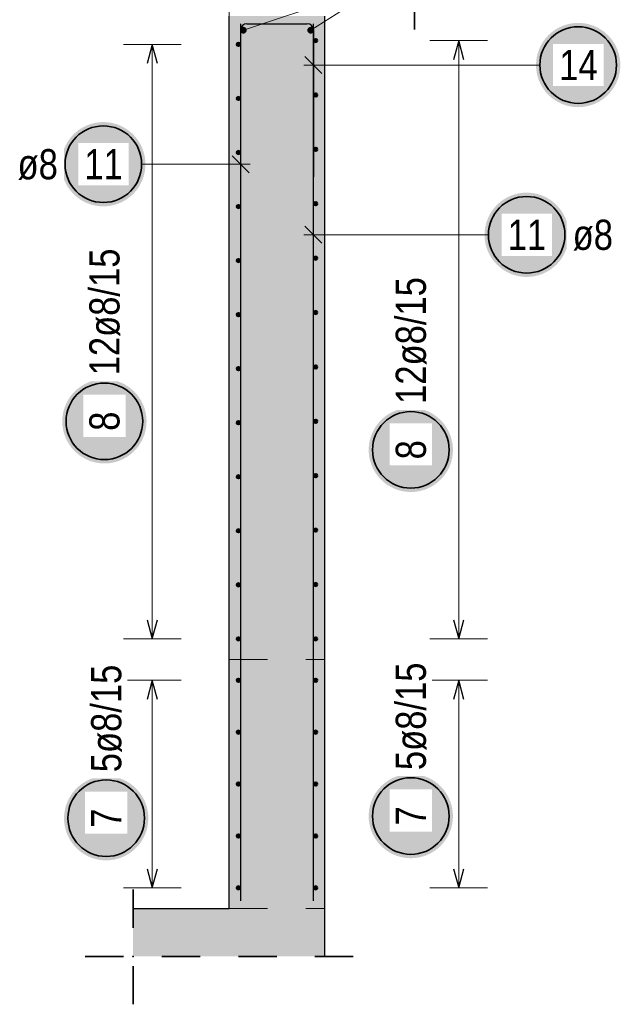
# Model space of a CAD drawing. Header units: millimetres. Extents: x -4.8 to 37.2, y -12 to 28.3.
# Tile 77 of 82: x 29.4 to 30.9, y 15.2 to 17.8. Entities that reach past the tile are written whole.
import ezdxf

# ---------------------------------------------------------------- set-up
doc = ezdxf.new("R2010")
doc.units = ezdxf.units.MM
doc.linetypes.add('HIDDEN', pattern=[0.375, 0.25, -0.125])
doc.layers.add('nplo Bewehrung', color=7, linetype='Continuous', lineweight=20)
doc.styles.add('Arial Narrow', font='ARIALN.TTF')

msp = doc.modelspace()

# ---------------------------------------------------------------- hatches: boundary and pattern name
at = {"lineweight": 13, "true_color": 0xd7ffd7}
for points in [[(29.916216, 15.4498), (30.166216, 15.4498), (30.166216, 17.7798), (29.916216, 17.7798)], [(29.665246, 15.324806), (30.166316, 15.324806), (30.166316, 15.449806), (29.665246, 15.449806)]]:
    msp.add_hatch(color=254, dxfattribs=at).paths.add_polyline_path(points)
at = {"lineweight": 25, "true_color": 0xffffff}
for points in [[(30.937424, 17.651916), (30.937357, 17.655755), (30.937156, 17.659589), (30.936821, 17.663414), (30.936353, 17.667225), (30.935752, 17.671017), (30.93502, 17.674786), (30.934156, 17.678527), (30.933162, 17.682236), (30.93204, 17.685908), (30.93079, 17.689538), (30.929414, 17.693123), (30.927914, 17.696657), (30.926291, 17.700137), (30.924548, 17.703558), (30.922686, 17.706916), (30.920709, 17.710207), (30.918618, 17.713427), (30.916415, 17.716572), (30.914105, 17.719639), (30.911688, 17.722623), (30.90917, 17.72552), (30.906551, 17.728328), (30.903836, 17.731043), (30.901028, 17.733662), (30.89813, 17.736181), (30.895146, 17.738597), (30.89208, 17.740908), (30.888935, 17.74311), (30.885715, 17.745201), (30.882424, 17.747179), (30.879065, 17.74904), (30.875644, 17.750783), (30.872165, 17.752406), (30.86863, 17.753906), (30.865046, 17.755282), (30.861415, 17.756532), (30.857744, 17.757655), (30.854035, 17.758648), (30.850294, 17.759512), (30.846525, 17.760245), (30.842733, 17.760845), (30.838922, 17.761313), (30.835097, 17.761648), (30.831263, 17.761849), (30.827424, 17.761916), (30.823585, 17.761849), (30.81975, 17.761648), (30.815925, 17.761313), (30.812115, 17.760845), (30.808322, 17.760245), (30.804553, 17.759512), (30.800812, 17.758648), (30.797103, 17.757655), (30.793432, 17.756532), (30.789801, 17.755282), (30.786217, 17.753906), (30.782683, 17.752406), (30.779203, 17.750783), (30.775782, 17.74904), (30.772424, 17.747179), (30.769132, 17.745201), (30.765912, 17.74311), (30.762767, 17.740908), (30.759701, 17.738597), (30.756717, 17.736181), (30.753819, 17.733662), (30.751011, 17.731043), (30.748296, 17.728328), (30.745678, 17.72552), (30.743159, 17.722623), (30.740742, 17.719639), (30.738432, 17.716572), (30.736229, 17.713427), (30.734138, 17.710207), (30.732161, 17.706916), (30.730299, 17.703558), (30.728556, 17.700137), (30.726934, 17.696657), (30.725433, 17.693123), (30.724057, 17.689538), (30.722807, 17.685908), (30.721685, 17.682236), (30.720691, 17.678527), (30.719827, 17.674786), (30.719095, 17.671017), (30.718494, 17.667225), (30.718026, 17.663414), (30.717692, 17.659589), (30.717491, 17.655755), (30.717424, 17.651916), (30.717491, 17.648077), (30.717692, 17.644243), (30.718026, 17.640418), (30.718494, 17.636607), (30.719095, 17.632815), (30.719827, 17.629046), (30.720691, 17.625304), (30.721685, 17.621596), (30.722807, 17.617924), (30.724057, 17.614294), (30.725433, 17.610709), (30.726934, 17.607175), (30.728556, 17.603695), (30.730299, 17.600274), (30.732161, 17.596916), (30.734138, 17.593625), (30.736229, 17.590405), (30.738432, 17.587259), (30.740742, 17.584193), (30.743159, 17.581209), (30.745678, 17.578312), (30.748296, 17.575503), (30.751011, 17.572788), (30.753819, 17.57017), (30.756717, 17.567651), (30.759701, 17.565235), (30.762767, 17.562924), (30.765912, 17.560722), (30.769132, 17.558631), (30.772424, 17.556653), (30.775782, 17.554792), (30.779203, 17.553049), (30.782683, 17.551426), (30.786217, 17.549926), (30.789801, 17.54855), (30.793432, 17.5473), (30.797103, 17.546177), (30.800812, 17.545183), (30.804553, 17.54432), (30.808322, 17.543587), (30.812115, 17.542986), (30.815925, 17.542518), (30.81975, 17.542184), (30.823585, 17.541983), (30.827424, 17.541916), (30.831263, 17.541983), (30.835097, 17.542184), (30.838922, 17.542518), (30.842733, 17.542986), (30.846525, 17.543587), (30.850294, 17.54432), (30.854035, 17.545183), (30.857744, 17.546177), (30.861415, 17.5473), (30.865046, 17.54855), (30.86863, 17.549926), (30.872165, 17.551426), (30.875644, 17.553049), (30.879065, 17.554792), (30.882424, 17.556653), (30.885715, 17.558631), (30.888935, 17.560722), (30.89208, 17.562924), (30.895146, 17.565235), (30.89813, 17.567651), (30.901028, 17.57017), (30.903836, 17.572788), (30.906551, 17.575503), (30.90917, 17.578312), (30.911688, 17.581209), (30.914105, 17.584193), (30.916415, 17.587259), (30.918618, 17.590405), (30.920709, 17.593625), (30.922686, 17.596916), (30.924548, 17.600274), (30.926291, 17.603695), (30.927914, 17.607175), (30.929414, 17.610709), (30.93079, 17.614294), (30.93204, 17.617924), (30.933162, 17.621596), (30.934156, 17.625304), (30.93502, 17.629046), (30.935752, 17.632815), (30.936353, 17.636607), (30.936821, 17.640418), (30.937156, 17.644243)], [(29.697608, 17.392999), (29.697541, 17.396838), (29.69734, 17.400672), (29.697006, 17.404497), (29.696538, 17.408308), (29.695937, 17.4121), (29.695204, 17.415869), (29.694341, 17.41961), (29.693347, 17.423319), (29.692224, 17.42699), (29.690974, 17.430621), (29.689598, 17.434205), (29.688098, 17.43774), (29.686476, 17.441219), (29.684732, 17.44464), (29.682871, 17.447999), (29.680894, 17.45129), (29.678802, 17.45451), (29.6766, 17.457655), (29.674289, 17.460721), (29.671873, 17.463705), (29.669354, 17.466603), (29.666736, 17.469411), (29.664021, 17.472126), (29.661213, 17.474745), (29.658315, 17.477263), (29.655331, 17.47968), (29.652265, 17.48199), (29.649119, 17.484193), (29.645899, 17.486284), (29.642608, 17.488261), (29.63925, 17.490123), (29.635829, 17.491866), (29.632349, 17.493489), (29.628815, 17.494989), (29.62523, 17.496365), (29.6216, 17.497615), (29.617928, 17.498737), (29.61422, 17.499731), (29.610479, 17.500595), (29.60671, 17.501327), (29.602917, 17.501928), (29.599106, 17.502396), (29.595281, 17.502731), (29.591447, 17.502932), (29.587608, 17.502999), (29.583769, 17.502932), (29.579935, 17.502731), (29.57611, 17.502396), (29.572299, 17.501928), (29.568507, 17.501327), (29.564738, 17.500595), (29.560997, 17.499731), (29.557288, 17.498737), (29.553616, 17.497615), (29.549986, 17.496365), (29.546402, 17.494989), (29.542867, 17.493489), (29.539387, 17.491866), (29.535966, 17.490123), (29.532608, 17.488261), (29.529317, 17.486284), (29.526097, 17.484193), (29.522952, 17.48199), (29.519885, 17.47968), (29.516902, 17.477263), (29.514004, 17.474745), (29.511196, 17.472126), (29.508481, 17.469411), (29.505862, 17.466603), (29.503343, 17.463705), (29.500927, 17.460721), (29.498616, 17.457655), (29.496414, 17.45451), (29.494323, 17.45129), (29.492345, 17.447999), (29.490484, 17.44464), (29.488741, 17.441219), (29.487118, 17.43774), (29.485618, 17.434205), (29.484242, 17.430621), (29.482992, 17.42699), (29.481869, 17.423319), (29.480876, 17.41961), (29.480012, 17.415869), (29.479279, 17.4121), (29.478679, 17.408308), (29.478211, 17.404497), (29.477876, 17.400672), (29.477675, 17.396838), (29.477608, 17.392999), (29.477675, 17.38916), (29.477876, 17.385325), (29.478211, 17.3815), (29.478679, 17.37769), (29.479279, 17.373897), (29.480012, 17.370128), (29.480876, 17.366387), (29.481869, 17.362678), (29.482992, 17.359007), (29.484242, 17.355376), (29.485618, 17.351792), (29.487118, 17.348258), (29.488741, 17.344778), (29.490484, 17.341357), (29.492345, 17.337999), (29.494323, 17.334707), (29.496414, 17.331487), (29.498616, 17.328342), (29.500927, 17.325276), (29.503343, 17.322292), (29.505862, 17.319394), (29.508481, 17.316586), (29.511196, 17.313871), (29.514004, 17.311253), (29.516902, 17.308734), (29.519885, 17.306317), (29.522952, 17.304007), (29.526097, 17.301804), (29.529317, 17.299713), (29.532608, 17.297736), (29.535966, 17.295874), (29.539387, 17.294131), (29.542867, 17.292509), (29.546402, 17.291008), (29.549986, 17.289632), (29.553616, 17.288382), (29.557288, 17.28726), (29.560997, 17.286266), (29.564738, 17.285402), (29.568507, 17.28467), (29.572299, 17.284069), (29.57611, 17.283601), (29.579935, 17.283267), (29.583769, 17.283066), (29.587608, 17.282999), (29.591447, 17.283066), (29.595281, 17.283267), (29.599106, 17.283601), (29.602917, 17.284069), (29.60671, 17.28467), (29.610479, 17.285402), (29.61422, 17.286266), (29.617928, 17.28726), (29.6216, 17.288382), (29.62523, 17.289632), (29.628815, 17.291008), (29.632349, 17.292509), (29.635829, 17.294131), (29.63925, 17.295874), (29.642608, 17.297736), (29.645899, 17.299713), (29.649119, 17.301804), (29.652265, 17.304007), (29.655331, 17.306317), (29.658315, 17.308734), (29.661213, 17.311253), (29.664021, 17.313871), (29.666736, 17.316586), (29.669354, 17.319394), (29.671873, 17.322292), (29.674289, 17.325276), (29.6766, 17.328342), (29.678802, 17.331487), (29.680894, 17.334707), (29.682871, 17.337999), (29.684732, 17.341357), (29.686476, 17.344778), (29.688098, 17.348258), (29.689598, 17.351792), (29.690974, 17.355376), (29.692224, 17.359007), (29.693347, 17.362678), (29.694341, 17.366387), (29.695204, 17.370128), (29.695937, 17.373897), (29.696538, 17.37769), (29.697006, 17.3815), (29.69734, 17.385325)], [(30.802986, 17.208769), (30.802919, 17.212608), (30.802718, 17.216442), (30.802383, 17.220267), (30.801915, 17.224078), (30.801315, 17.22787), (30.800582, 17.231639), (30.799718, 17.23538), (30.798725, 17.239089), (30.797602, 17.242761), (30.796352, 17.246391), (30.794976, 17.249976), (30.793476, 17.25351), (30.791853, 17.25699), (30.79011, 17.260411), (30.788249, 17.263769), (30.786271, 17.26706), (30.78418, 17.27028), (30.781978, 17.273425), (30.779667, 17.276492), (30.777251, 17.279476), (30.774732, 17.282373), (30.772113, 17.285181), (30.769398, 17.287896), (30.76659, 17.290515), (30.763692, 17.293034), (30.760709, 17.29545), (30.757642, 17.297761), (30.754497, 17.299963), (30.751277, 17.302054), (30.747986, 17.304032), (30.744628, 17.305893), (30.741207, 17.307636), (30.737727, 17.309259), (30.734193, 17.310759), (30.730608, 17.312135), (30.726978, 17.313385), (30.723306, 17.314508), (30.719597, 17.315502), (30.715856, 17.316365), (30.712087, 17.317098), (30.708295, 17.317699), (30.704484, 17.318166), (30.700659, 17.318501), (30.696825, 17.318702), (30.692986, 17.318769), (30.689147, 17.318702), (30.685313, 17.318501), (30.681488, 17.318166), (30.677677, 17.317699), (30.673884, 17.317098), (30.670116, 17.316365), (30.666374, 17.315502), (30.662666, 17.314508), (30.658994, 17.313385), (30.655364, 17.312135), (30.651779, 17.310759), (30.648245, 17.309259), (30.644765, 17.307636), (30.641344, 17.305893), (30.637986, 17.304032), (30.634695, 17.302054), (30.631475, 17.299963), (30.628329, 17.297761), (30.625263, 17.29545), (30.622279, 17.293034), (30.619381, 17.290515), (30.616573, 17.287896), (30.613858, 17.285181), (30.61124, 17.282373), (30.608721, 17.279476), (30.606305, 17.276492), (30.603994, 17.273425), (30.601792, 17.27028), (30.599701, 17.26706), (30.597723, 17.263769), (30.595862, 17.260411), (30.594118, 17.25699), (30.592496, 17.25351), (30.590996, 17.249976), (30.58962, 17.246391), (30.58837, 17.242761), (30.587247, 17.239089), (30.586253, 17.23538), (30.58539, 17.231639), (30.584657, 17.22787), (30.584056, 17.224078), (30.583588, 17.220267), (30.583254, 17.216442), (30.583053, 17.212608), (30.582986, 17.208769), (30.583053, 17.20493), (30.583254, 17.201096), (30.583588, 17.197271), (30.584056, 17.19346), (30.584657, 17.189668), (30.58539, 17.185899), (30.586253, 17.182158), (30.587247, 17.178449), (30.58837, 17.174777), (30.58962, 17.171147), (30.590996, 17.167562), (30.592496, 17.164028), (30.594118, 17.160548), (30.595862, 17.157127), (30.597723, 17.153769), (30.599701, 17.150478), (30.601792, 17.147258), (30.603994, 17.144113), (30.606305, 17.141046), (30.608721, 17.138062), (30.61124, 17.135165), (30.613858, 17.132357), (30.616573, 17.129642), (30.619381, 17.127023), (30.622279, 17.124504), (30.625263, 17.122088), (30.628329, 17.119777), (30.631475, 17.117575), (30.634695, 17.115484), (30.637986, 17.113506), (30.641344, 17.111645), (30.644765, 17.109902), (30.648245, 17.108279), (30.651779, 17.106779), (30.655364, 17.105403), (30.658994, 17.104153), (30.662666, 17.10303), (30.666374, 17.102036), (30.670116, 17.101173), (30.673884, 17.10044), (30.677677, 17.09984), (30.681488, 17.099372), (30.685313, 17.099037), (30.689147, 17.098836), (30.692986, 17.098769), (30.696825, 17.098836), (30.700659, 17.099037), (30.704484, 17.099372), (30.708295, 17.09984), (30.712087, 17.10044), (30.715856, 17.101173), (30.719597, 17.102036), (30.723306, 17.10303), (30.726978, 17.104153), (30.730608, 17.105403), (30.734193, 17.106779), (30.737727, 17.108279), (30.741207, 17.109902), (30.744628, 17.111645), (30.747986, 17.113506), (30.751277, 17.115484), (30.754497, 17.117575), (30.757642, 17.119777), (30.760709, 17.122088), (30.763692, 17.124504), (30.76659, 17.127023), (30.769398, 17.129642), (30.772113, 17.132357), (30.774732, 17.135165), (30.777251, 17.138062), (30.779667, 17.141046), (30.781978, 17.144113), (30.78418, 17.147258), (30.786271, 17.150478), (30.788249, 17.153769), (30.79011, 17.157127), (30.791853, 17.160548), (30.793476, 17.164028), (30.794976, 17.167562), (30.796352, 17.171147), (30.797602, 17.174777), (30.798725, 17.178449), (30.799718, 17.182158), (30.800582, 17.185899), (30.801315, 17.189668), (30.801915, 17.19346), (30.802383, 17.197271), (30.802718, 17.201096)], [(29.700443, 16.721807), (29.700376, 16.725646), (29.700175, 16.72948), (29.699841, 16.733305), (29.699373, 16.737116), (29.698772, 16.740908), (29.698039, 16.744677), (29.697176, 16.748418), (29.696182, 16.752127), (29.695059, 16.755799), (29.693809, 16.759429), (29.692433, 16.763014), (29.690933, 16.766548), (29.689311, 16.770028), (29.687567, 16.773449), (29.685706, 16.776807), (29.683729, 16.780098), (29.681637, 16.783318), (29.679435, 16.786463), (29.677124, 16.78953), (29.674708, 16.792513), (29.672189, 16.795411), (29.669571, 16.798219), (29.666856, 16.800934), (29.664048, 16.803553), (29.66115, 16.806072), (29.658166, 16.808488), (29.6551, 16.810799), (29.651954, 16.813001), (29.648734, 16.815092), (29.645443, 16.81707), (29.642085, 16.818931), (29.638664, 16.820674), (29.635184, 16.822297), (29.63165, 16.823797), (29.628065, 16.825173), (29.624435, 16.826423), (29.620763, 16.827546), (29.617055, 16.828539), (29.613314, 16.829403), (29.609545, 16.830136), (29.605752, 16.830736), (29.601941, 16.831204), (29.598116, 16.831539), (29.594282, 16.83174), (29.590443, 16.831807), (29.586604, 16.83174), (29.58277, 16.831539), (29.578945, 16.831204), (29.575134, 16.830736), (29.571342, 16.830136), (29.567573, 16.829403), (29.563832, 16.828539), (29.560123, 16.827546), (29.556451, 16.826423), (29.552821, 16.825173), (29.549236, 16.823797), (29.545702, 16.822297), (29.542222, 16.820674), (29.538801, 16.818931), (29.535443, 16.81707), (29.532152, 16.815092), (29.528932, 16.813001), (29.525787, 16.810799), (29.52272, 16.808488), (29.519737, 16.806072), (29.516839, 16.803553), (29.514031, 16.800934), (29.511316, 16.798219), (29.508697, 16.795411), (29.506178, 16.792513), (29.503762, 16.78953), (29.501451, 16.786463), (29.499249, 16.783318), (29.497158, 16.780098), (29.49518, 16.776807), (29.493319, 16.773449), (29.491576, 16.770028), (29.489953, 16.766548), (29.488453, 16.763014), (29.487077, 16.759429), (29.485827, 16.755799), (29.484704, 16.752127), (29.483711, 16.748418), (29.482847, 16.744677), (29.482114, 16.740908), (29.481514, 16.737116), (29.481046, 16.733305), (29.480711, 16.72948), (29.48051, 16.725646), (29.480443, 16.721807), (29.48051, 16.717968), (29.480711, 16.714134), (29.481046, 16.710309), (29.481514, 16.706498), (29.482114, 16.702705), (29.482847, 16.698937), (29.483711, 16.695195), (29.484704, 16.691487), (29.485827, 16.687815), (29.487077, 16.684185), (29.488453, 16.6806), (29.489953, 16.677066), (29.491576, 16.673586), (29.493319, 16.670165), (29.49518, 16.666807), (29.497158, 16.663516), (29.499249, 16.660296), (29.501451, 16.65715), (29.503762, 16.654084), (29.506178, 16.6511), (29.508697, 16.648202), (29.511316, 16.645394), (29.514031, 16.642679), (29.516839, 16.640061), (29.519737, 16.637542), (29.52272, 16.635126), (29.525787, 16.632815), (29.528932, 16.630613), (29.532152, 16.628522), (29.535443, 16.626544), (29.538801, 16.624683), (29.542222, 16.622939), (29.545702, 16.621317), (29.549236, 16.619817), (29.552821, 16.618441), (29.556451, 16.617191), (29.560123, 16.616068), (29.563832, 16.615074), (29.567573, 16.614211), (29.571342, 16.613478), (29.575134, 16.612877), (29.578945, 16.612409), (29.58277, 16.612075), (29.586604, 16.611874), (29.590443, 16.611807), (29.594282, 16.611874), (29.598116, 16.612075), (29.601941, 16.612409), (29.605752, 16.612877), (29.609545, 16.613478), (29.613314, 16.614211), (29.617055, 16.615074), (29.620763, 16.616068), (29.624435, 16.617191), (29.628065, 16.618441), (29.63165, 16.619817), (29.635184, 16.621317), (29.638664, 16.622939), (29.642085, 16.624683), (29.645443, 16.626544), (29.648734, 16.628522), (29.651954, 16.630613), (29.6551, 16.632815), (29.658166, 16.635126), (29.66115, 16.637542), (29.664048, 16.640061), (29.666856, 16.642679), (29.669571, 16.645394), (29.672189, 16.648202), (29.674708, 16.6511), (29.677124, 16.654084), (29.679435, 16.65715), (29.681637, 16.660296), (29.683729, 16.663516), (29.685706, 16.666807), (29.687567, 16.670165), (29.689311, 16.673586), (29.690933, 16.677066), (29.692433, 16.6806), (29.693809, 16.684185), (29.695059, 16.687815), (29.696182, 16.691487), (29.697176, 16.695195), (29.698039, 16.698937), (29.698772, 16.702705), (29.699373, 16.706498), (29.699841, 16.710309), (29.700175, 16.714134)], [(30.500443, 16.647207), (30.500376, 16.651046), (30.500175, 16.65488), (30.499841, 16.658705), (30.499373, 16.662516), (30.498772, 16.666308), (30.498039, 16.670077), (30.497176, 16.673818), (30.496182, 16.677527), (30.495059, 16.681199), (30.493809, 16.684829), (30.492433, 16.688414), (30.490933, 16.691948), (30.489311, 16.695428), (30.487567, 16.698849), (30.485706, 16.702207), (30.483729, 16.705498), (30.481637, 16.708718), (30.479435, 16.711863), (30.477124, 16.71493), (30.474708, 16.717913), (30.472189, 16.720811), (30.469571, 16.723619), (30.466856, 16.726334), (30.464048, 16.728953), (30.46115, 16.731472), (30.458166, 16.733888), (30.4551, 16.736199), (30.451954, 16.738401), (30.448734, 16.740492), (30.445443, 16.74247), (30.442085, 16.744331), (30.438664, 16.746074), (30.435184, 16.747697), (30.43165, 16.749197), (30.428065, 16.750573), (30.424435, 16.751823), (30.420763, 16.752946), (30.417055, 16.753939), (30.413314, 16.754803), (30.409545, 16.755536), (30.405752, 16.756136), (30.401941, 16.756604), (30.398116, 16.756939), (30.394282, 16.75714), (30.390443, 16.757207), (30.386604, 16.75714), (30.38277, 16.756939), (30.378945, 16.756604), (30.375134, 16.756136), (30.371342, 16.755536), (30.367573, 16.754803), (30.363832, 16.753939), (30.360123, 16.752946), (30.356451, 16.751823), (30.352821, 16.750573), (30.349236, 16.749197), (30.345702, 16.747697), (30.342222, 16.746074), (30.338801, 16.744331), (30.335443, 16.74247), (30.332152, 16.740492), (30.328932, 16.738401), (30.325787, 16.736199), (30.32272, 16.733888), (30.319737, 16.731472), (30.316839, 16.728953), (30.314031, 16.726334), (30.311316, 16.723619), (30.308697, 16.720811), (30.306178, 16.717913), (30.303762, 16.71493), (30.301451, 16.711863), (30.299249, 16.708718), (30.297158, 16.705498), (30.29518, 16.702207), (30.293319, 16.698849), (30.291576, 16.695428), (30.289953, 16.691948), (30.288453, 16.688414), (30.287077, 16.684829), (30.285827, 16.681199), (30.284704, 16.677527), (30.283711, 16.673818), (30.282847, 16.670077), (30.282114, 16.666308), (30.281514, 16.662516), (30.281046, 16.658705), (30.280711, 16.65488), (30.28051, 16.651046), (30.280443, 16.647207), (30.28051, 16.643368), (30.280711, 16.639534), (30.281046, 16.635709), (30.281514, 16.631898), (30.282114, 16.628106), (30.282847, 16.624337), (30.283711, 16.620595), (30.284704, 16.616887), (30.285827, 16.613215), (30.287077, 16.609585), (30.288453, 16.606), (30.289953, 16.602466), (30.291576, 16.598986), (30.293319, 16.595565), (30.29518, 16.592207), (30.297158, 16.588916), (30.299249, 16.585696), (30.301451, 16.58255), (30.303762, 16.579484), (30.306178, 16.5765), (30.308697, 16.573602), (30.311316, 16.570794), (30.314031, 16.568079), (30.316839, 16.565461), (30.319737, 16.562942), (30.32272, 16.560526), (30.325787, 16.558215), (30.328932, 16.556013), (30.332152, 16.553922), (30.335443, 16.551944), (30.338801, 16.550083), (30.342222, 16.54834), (30.345702, 16.546717), (30.349236, 16.545217), (30.352821, 16.543841), (30.356451, 16.542591), (30.360123, 16.541468), (30.363832, 16.540474), (30.367573, 16.539611), (30.371342, 16.538878), (30.375134, 16.538277), (30.378945, 16.537809), (30.38277, 16.537475), (30.386604, 16.537274), (30.390443, 16.537207), (30.394282, 16.537274), (30.398116, 16.537475), (30.401941, 16.537809), (30.405752, 16.538277), (30.409545, 16.538878), (30.413314, 16.539611), (30.417055, 16.540474), (30.420763, 16.541468), (30.424435, 16.542591), (30.428065, 16.543841), (30.43165, 16.545217), (30.435184, 16.546717), (30.438664, 16.54834), (30.442085, 16.550083), (30.445443, 16.551944), (30.448734, 16.553922), (30.451954, 16.556013), (30.4551, 16.558215), (30.458166, 16.560526), (30.46115, 16.562942), (30.464048, 16.565461), (30.466856, 16.568079), (30.469571, 16.570794), (30.472189, 16.573602), (30.474708, 16.5765), (30.477124, 16.579484), (30.479435, 16.58255), (30.481637, 16.585696), (30.483729, 16.588916), (30.485706, 16.592207), (30.487567, 16.595565), (30.489311, 16.598986), (30.490933, 16.602466), (30.492433, 16.606), (30.493809, 16.609585), (30.495059, 16.613215), (30.496182, 16.616887), (30.497176, 16.620595), (30.498039, 16.624337), (30.498772, 16.628106), (30.499373, 16.631898), (30.499841, 16.635709), (30.500175, 16.639534)], [(29.705096, 15.685605), (29.705029, 15.689444), (29.704828, 15.693278), (29.704493, 15.697103), (29.704025, 15.700914), (29.703424, 15.704706), (29.702692, 15.708475), (29.701828, 15.712217), (29.700834, 15.715925), (29.699712, 15.719597), (29.698462, 15.723227), (29.697086, 15.726812), (29.695586, 15.730346), (29.693963, 15.733826), (29.69222, 15.737247), (29.690358, 15.740605), (29.688381, 15.743896), (29.68629, 15.747116), (29.684087, 15.750262), (29.681777, 15.753328), (29.67936, 15.756312), (29.676841, 15.75921), (29.674223, 15.762018), (29.671508, 15.764733), (29.6687, 15.767351), (29.665802, 15.76987), (29.662818, 15.772286), (29.659752, 15.774597), (29.656607, 15.776799), (29.653387, 15.77889), (29.650096, 15.780868), (29.646737, 15.782729), (29.643316, 15.784473), (29.639837, 15.786095), (29.636302, 15.787595), (29.632718, 15.788971), (29.629087, 15.790221), (29.625416, 15.791344), (29.621707, 15.792338), (29.617966, 15.793201), (29.614197, 15.793934), (29.610405, 15.794535), (29.606594, 15.795003), (29.602769, 15.795337), (29.598935, 15.795538), (29.595096, 15.795605), (29.591257, 15.795538), (29.587422, 15.795337), (29.583597, 15.795003), (29.579787, 15.794535), (29.575994, 15.793934), (29.572225, 15.793201), (29.568484, 15.792338), (29.564775, 15.791344), (29.561104, 15.790221), (29.557473, 15.788971), (29.553889, 15.787595), (29.550355, 15.786095), (29.546875, 15.784473), (29.543454, 15.782729), (29.540096, 15.780868), (29.536804, 15.77889), (29.533584, 15.776799), (29.530439, 15.774597), (29.527373, 15.772286), (29.524389, 15.76987), (29.521491, 15.767351), (29.518683, 15.764733), (29.515968, 15.762018), (29.51335, 15.75921), (29.510831, 15.756312), (29.508414, 15.753328), (29.506104, 15.750262), (29.503901, 15.747116), (29.50181, 15.743896), (29.499833, 15.740605), (29.497971, 15.737247), (29.496228, 15.733826), (29.494606, 15.730346), (29.493105, 15.726812), (29.491729, 15.723227), (29.490479, 15.719597), (29.489357, 15.715925), (29.488363, 15.712217), (29.487499, 15.708475), (29.486767, 15.704706), (29.486166, 15.700914), (29.485698, 15.697103), (29.485364, 15.693278), (29.485163, 15.689444), (29.485096, 15.685605), (29.485163, 15.681766), (29.485364, 15.677932), (29.485698, 15.674107), (29.486166, 15.670296), (29.486767, 15.666504), (29.487499, 15.662735), (29.488363, 15.658994), (29.489357, 15.655285), (29.490479, 15.651613), (29.491729, 15.647983), (29.493105, 15.644398), (29.494606, 15.640864), (29.496228, 15.637384), (29.497971, 15.633963), (29.499833, 15.630605), (29.50181, 15.627314), (29.503901, 15.624094), (29.506104, 15.620949), (29.508414, 15.617882), (29.510831, 15.614899), (29.51335, 15.612001), (29.515968, 15.609193), (29.518683, 15.606478), (29.521491, 15.603859), (29.524389, 15.60134), (29.527373, 15.598924), (29.530439, 15.596613), (29.533584, 15.594411), (29.536804, 15.59232), (29.540096, 15.590342), (29.543454, 15.588481), (29.546875, 15.586738), (29.550355, 15.585115), (29.553889, 15.583615), (29.557473, 15.582239), (29.561104, 15.580989), (29.564775, 15.579866), (29.568484, 15.578873), (29.572225, 15.578009), (29.575994, 15.577276), (29.579787, 15.576676), (29.583597, 15.576208), (29.587422, 15.575873), (29.591257, 15.575672), (29.595096, 15.575605), (29.598935, 15.575672), (29.602769, 15.575873), (29.606594, 15.576208), (29.610405, 15.576676), (29.614197, 15.577276), (29.617966, 15.578009), (29.621707, 15.578873), (29.625416, 15.579866), (29.629087, 15.580989), (29.632718, 15.582239), (29.636302, 15.583615), (29.639837, 15.585115), (29.643316, 15.586738), (29.646737, 15.588481), (29.650096, 15.590342), (29.653387, 15.59232), (29.656607, 15.594411), (29.659752, 15.596613), (29.662818, 15.598924), (29.665802, 15.60134), (29.6687, 15.603859), (29.671508, 15.606478), (29.674223, 15.609193), (29.676841, 15.612001), (29.67936, 15.614899), (29.681777, 15.617882), (29.684087, 15.620949), (29.68629, 15.624094), (29.688381, 15.627314), (29.690358, 15.630605), (29.69222, 15.633963), (29.693963, 15.637384), (29.695586, 15.640864), (29.697086, 15.644398), (29.698462, 15.647983), (29.699712, 15.651613), (29.700834, 15.655285), (29.701828, 15.658994), (29.702692, 15.662735), (29.703424, 15.666504), (29.704025, 15.670296), (29.704493, 15.674107), (29.704828, 15.677932)], [(30.500443, 15.691211), (30.500376, 15.69505), (30.500175, 15.698884), (30.499841, 15.702709), (30.499373, 15.70652), (30.498772, 15.710312), (30.498039, 15.714081), (30.497176, 15.717822), (30.496182, 15.721531), (30.495059, 15.725202), (30.493809, 15.728833), (30.492433, 15.732417), (30.490933, 15.735952), (30.489311, 15.739431), (30.487567, 15.742852), (30.485706, 15.746211), (30.483729, 15.749502), (30.481637, 15.752722), (30.479435, 15.755867), (30.477124, 15.758933), (30.474708, 15.761917), (30.472189, 15.764815), (30.469571, 15.767623), (30.466856, 15.770338), (30.464048, 15.772957), (30.46115, 15.775475), (30.458166, 15.777892), (30.4551, 15.780202), (30.451954, 15.782405), (30.448734, 15.784496), (30.445443, 15.786473), (30.442085, 15.788335), (30.438664, 15.790078), (30.435184, 15.791701), (30.43165, 15.793201), (30.428065, 15.794577), (30.424435, 15.795827), (30.420763, 15.796949), (30.417055, 15.797943), (30.413314, 15.798807), (30.409545, 15.799539), (30.405752, 15.80014), (30.401941, 15.800608), (30.398116, 15.800943), (30.394282, 15.801144), (30.390443, 15.801211), (30.386604, 15.801144), (30.38277, 15.800943), (30.378945, 15.800608), (30.375134, 15.80014), (30.371342, 15.799539), (30.367573, 15.798807), (30.363832, 15.797943), (30.360123, 15.796949), (30.356451, 15.795827), (30.352821, 15.794577), (30.349236, 15.793201), (30.345702, 15.791701), (30.342222, 15.790078), (30.338801, 15.788335), (30.335443, 15.786473), (30.332152, 15.784496), (30.328932, 15.782405), (30.325787, 15.780202), (30.32272, 15.777892), (30.319737, 15.775475), (30.316839, 15.772957), (30.314031, 15.770338), (30.311316, 15.767623), (30.308697, 15.764815), (30.306178, 15.761917), (30.303762, 15.758933), (30.301451, 15.755867), (30.299249, 15.752722), (30.297158, 15.749502), (30.29518, 15.746211), (30.293319, 15.742852), (30.291576, 15.739431), (30.289953, 15.735952), (30.288453, 15.732417), (30.287077, 15.728833), (30.285827, 15.725202), (30.284704, 15.721531), (30.283711, 15.717822), (30.282847, 15.714081), (30.282114, 15.710312), (30.281514, 15.70652), (30.281046, 15.702709), (30.280711, 15.698884), (30.28051, 15.69505), (30.280443, 15.691211), (30.28051, 15.687372), (30.280711, 15.683537), (30.281046, 15.679712), (30.281514, 15.675902), (30.282114, 15.672109), (30.282847, 15.66834), (30.283711, 15.664599), (30.284704, 15.66089), (30.285827, 15.657219), (30.287077, 15.653588), (30.288453, 15.650004), (30.289953, 15.64647), (30.291576, 15.64299), (30.293319, 15.639569), (30.29518, 15.636211), (30.297158, 15.632919), (30.299249, 15.629699), (30.301451, 15.626554), (30.303762, 15.623488), (30.306178, 15.620504), (30.308697, 15.617606), (30.311316, 15.614798), (30.314031, 15.612083), (30.316839, 15.609465), (30.319737, 15.606946), (30.32272, 15.604529), (30.325787, 15.602219), (30.328932, 15.600016), (30.332152, 15.597925), (30.335443, 15.595948), (30.338801, 15.594086), (30.342222, 15.592343), (30.345702, 15.590721), (30.349236, 15.58922), (30.352821, 15.587844), (30.356451, 15.586594), (30.360123, 15.585472), (30.363832, 15.584478), (30.367573, 15.583614), (30.371342, 15.582882), (30.375134, 15.582281), (30.378945, 15.581813), (30.38277, 15.581479), (30.386604, 15.581278), (30.390443, 15.581211), (30.394282, 15.581278), (30.398116, 15.581479), (30.401941, 15.581813), (30.405752, 15.582281), (30.409545, 15.582882), (30.413314, 15.583614), (30.417055, 15.584478), (30.420763, 15.585472), (30.424435, 15.586594), (30.428065, 15.587844), (30.43165, 15.58922), (30.435184, 15.590721), (30.438664, 15.592343), (30.442085, 15.594086), (30.445443, 15.595948), (30.448734, 15.597925), (30.451954, 15.600016), (30.4551, 15.602219), (30.458166, 15.604529), (30.46115, 15.606946), (30.464048, 15.609465), (30.466856, 15.612083), (30.469571, 15.614798), (30.472189, 15.617606), (30.474708, 15.620504), (30.477124, 15.623488), (30.479435, 15.626554), (30.481637, 15.629699), (30.483729, 15.632919), (30.485706, 15.636211), (30.487567, 15.639569), (30.489311, 15.64299), (30.490933, 15.64647), (30.492433, 15.650004), (30.493809, 15.653588), (30.495059, 15.657219), (30.496182, 15.66089), (30.497176, 15.664599), (30.498039, 15.66834), (30.498772, 15.672109), (30.499373, 15.675902), (30.499841, 15.679712), (30.500175, 15.683537)]]:
    msp.add_hatch(color=7, dxfattribs=at).paths.add_polyline_path(points)

# ---------------------------------------------------------------- linework, layer by layer
at = {"color": 2, "linetype": 'HIDDEN', "lineweight": 35, "ltscale": 0.25}
for p, q in [((30.400302, 17.7448), (30.400302, 18.5748)), ((29.665246, 15.199806), (29.665246, 15.574806)), ((29.540246, 15.324806), (30.291316, 15.324806))]:
    msp.add_line(p, q, dxfattribs=at)
at = {"color": 5, "linetype": 'Continuous', "lineweight": 18}
for p, q in [((29.953216, 17.7428), (30.325449, 17.867306)), ((30.129216, 17.7428), (30.325449, 17.867306)), ((30.590443, 17.7158), (30.440443, 17.7158)), ((30.515443, 17.7158), (30.515443, 16.153801)), ((29.790443, 17.7058), (29.640443, 17.7058)), ((29.715443, 17.7058), (29.715443, 16.153801)), ((30.727424, 17.651916), (30.111216, 17.651916)), ((29.687608, 17.392999), (29.971216, 17.392999)), ((30.592986, 17.208769), (30.111216, 17.208769)), ((29.790443, 16.0458), (29.640443, 16.0458)), ((29.715443, 15.503806), (29.715443, 16.0458)), ((30.590443, 16.0458), (30.440443, 16.0458)), ((30.515443, 16.0458), (30.515443, 15.503806)), ((29.640443, 15.503806), (29.790443, 15.503806)), ((30.440443, 15.503806), (30.590443, 15.503806))]:
    msp.add_line(p, q, dxfattribs=at)
at = {"color": 3, "linetype": 'Continuous', "lineweight": 25}
for p, q in [((29.916216, 15.4498), (29.916216, 17.7798)), ((30.166216, 15.4498), (30.166216, 17.7798)), ((29.946216, 15.4698), (29.946216, 17.7598)), ((29.946216, 17.3598), (29.946216, 17.7438)), ((29.962216, 17.7598), (30.120216, 17.7598)), ((30.136216, 15.4698), (30.136216, 17.7598)), ((30.136216, 17.7438), (30.136216, 17.3598)), ((30.515443, 17.7158), (30.502046, 17.6658)), ((30.528841, 17.6658), (30.515443, 17.7158)), ((29.715443, 17.7058), (29.702046, 17.6558)), ((29.728841, 17.6558), (29.715443, 17.7058)), ((30.114118, 17.674013), (30.158313, 17.629819)), ((29.968313, 17.370902), (29.924118, 17.415096)), ((30.114118, 17.230866), (30.158313, 17.186672)), ((29.702046, 16.203801), (29.715443, 16.153801)), ((29.715443, 16.153801), (29.728841, 16.203801)), ((30.502046, 16.203801), (30.515443, 16.153801)), ((30.515443, 16.153801), (30.528841, 16.203801)), ((29.715443, 16.0458), (29.702046, 15.9958)), ((29.728841, 15.9958), (29.715443, 16.0458)), ((30.515443, 16.0458), (30.502046, 15.9958)), ((30.528841, 15.9958), (30.515443, 16.0458)), ((29.702046, 15.553806), (29.715443, 15.503806)), ((29.715443, 15.503806), (29.728841, 15.553806)), ((30.502046, 15.553806), (30.515443, 15.503806)), ((30.515443, 15.503806), (30.528841, 15.553806)), ((29.665246, 15.449806), (29.916216, 15.449806)), ((30.166216, 15.449806), (30.166316, 15.449806)), ((30.166316, 15.324806), (30.166316, 15.449806))]:
    msp.add_line(p, q, dxfattribs=at)
at = {"color": 9, "linetype": 'HIDDEN', "lineweight": 0, "ltscale": 0.25}
for p, q in [((29.916216, 16.0998), (30.166216, 16.0998)), ((29.916216, 15.449806), (30.166316, 15.449806))]:
    msp.add_line(p, q, dxfattribs=at)
at = {"color": 4, "linetype": 'Continuous', "lineweight": 50}
for centre, radius in [((29.953216, 17.7428), 0.006), ((29.953216, 17.7428), 0.006), ((29.953216, 17.7428), 0.0054), ((29.953216, 17.7428), 0.0042), ((29.953216, 17.7428), 0.003), ((29.953216, 17.7428), 0.0018), ((29.953216, 17.7428), 0.0006), ((30.129216, 17.7428), 0.006), ((30.129216, 17.7428), 0.006), ((30.129216, 17.7428), 0.0054), ((30.129216, 17.7428), 0.0042), ((30.129216, 17.7428), 0.003), ((30.129216, 17.7428), 0.0018), ((30.129216, 17.7428), 0.0006), ((30.142216, 17.7158), 0.004), ((30.142216, 17.7158), 0.004), ((30.142216, 17.7158), 0.0036), ((30.142216, 17.7158), 0.0028), ((30.142216, 17.7158), 0.002), ((30.142216, 17.7158), 0.0012), ((30.142216, 17.7158), 0.0004), ((29.940316, 17.7058), 0.004), ((29.940316, 17.7058), 0.004), ((29.940316, 17.7058), 0.0036), ((29.940316, 17.7058), 0.0028), ((29.940316, 17.7058), 0.002), ((29.940316, 17.7058), 0.0012), ((29.940316, 17.7058), 0.0004), ((29.940316, 17.564709), 0.004), ((29.940316, 17.564709), 0.004), ((29.940316, 17.564709), 0.0036), ((29.940316, 17.564709), 0.0028), ((29.940316, 17.564709), 0.002), ((29.940316, 17.564709), 0.0012), ((29.940316, 17.564709), 0.0004), ((30.142216, 17.5738), 0.004), ((30.142216, 17.5738), 0.004), ((30.142216, 17.5738), 0.0036), ((30.142216, 17.5738), 0.0028), ((30.142216, 17.5738), 0.002), ((30.142216, 17.5738), 0.0012), ((30.142216, 17.5738), 0.0004), ((30.142216, 17.4318), 0.004), ((30.142216, 17.4318), 0.004), ((30.142216, 17.4318), 0.0036), ((30.142216, 17.4318), 0.0028), ((30.142216, 17.4318), 0.002), ((30.142216, 17.4318), 0.0012), ((30.142216, 17.4318), 0.0004), ((29.940316, 17.423618), 0.004), ((29.940316, 17.423618), 0.004), ((29.940316, 17.423618), 0.0036), ((29.940316, 17.423618), 0.0028), ((29.940316, 17.423618), 0.002), ((29.940316, 17.423618), 0.0012), ((29.940316, 17.423618), 0.0004), ((29.940316, 17.282527), 0.004), ((29.940316, 17.282527), 0.004), ((29.940316, 17.282527), 0.0036), ((29.940316, 17.282527), 0.0028), ((29.940316, 17.282527), 0.002), ((29.940316, 17.282527), 0.0012), ((29.940316, 17.282527), 0.0004), ((30.142216, 17.2898), 0.004), ((30.142216, 17.2898), 0.004), ((30.142216, 17.2898), 0.0036), ((30.142216, 17.2898), 0.0028), ((30.142216, 17.2898), 0.002), ((30.142216, 17.2898), 0.0012), ((30.142216, 17.2898), 0.0004), ((29.940316, 17.141437), 0.004), ((29.940316, 17.141437), 0.004), ((30.142216, 17.1478), 0.004), ((30.142216, 17.1478), 0.004), ((30.142216, 17.1478), 0.0036), ((30.142216, 17.1478), 0.0028), ((30.142216, 17.1478), 0.002), ((30.142216, 17.1478), 0.0012), ((30.142216, 17.1478), 0.0004), ((29.940316, 17.141437), 0.0036), ((29.940316, 17.141437), 0.0028), ((29.940316, 17.141437), 0.002), ((29.940316, 17.141437), 0.0012), ((29.940316, 17.141437), 0.0004), ((29.940316, 17.000346), 0.004), ((29.940316, 17.000346), 0.004), ((29.940316, 17.000346), 0.0036), ((29.940316, 17.000346), 0.0028), ((29.940316, 17.000346), 0.002), ((29.940316, 17.000346), 0.0012), ((29.940316, 17.000346), 0.0004), ((30.142216, 17.0058), 0.004), ((30.142216, 17.0058), 0.004), ((30.142216, 17.0058), 0.0036), ((30.142216, 17.0058), 0.0028), ((30.142216, 17.0058), 0.002), ((30.142216, 17.0058), 0.0012), ((30.142216, 17.0058), 0.0004), ((29.940316, 16.859255), 0.004), ((29.940316, 16.859255), 0.004), ((29.940316, 16.859255), 0.0036), ((30.142216, 16.8638), 0.004), ((30.142216, 16.8638), 0.004), ((30.142216, 16.8638), 0.0036), ((30.142216, 16.8638), 0.0028), ((30.142216, 16.8638), 0.002), ((30.142216, 16.8638), 0.0012), ((30.142216, 16.8638), 0.0004), ((29.940316, 16.859255), 0.0028), ((29.940316, 16.859255), 0.002), ((29.940316, 16.859255), 0.0012), ((29.940316, 16.859255), 0.0004), ((29.940316, 16.718164), 0.004), ((29.940316, 16.718164), 0.004), ((29.940316, 16.718164), 0.0036), ((29.940316, 16.718164), 0.0028), ((29.940316, 16.718164), 0.002), ((29.940316, 16.718164), 0.0012), ((29.940316, 16.718164), 0.0004), ((30.142216, 16.721801), 0.004), ((30.142216, 16.721801), 0.004), ((30.142216, 16.721801), 0.0036), ((30.142216, 16.721801), 0.0028), ((30.142216, 16.721801), 0.002), ((30.142216, 16.721801), 0.0012), ((30.142216, 16.721801), 0.0004), ((29.940316, 16.577073), 0.004), ((29.940316, 16.577073), 0.004), ((29.940316, 16.577073), 0.0036), ((29.940316, 16.577073), 0.0028), ((30.142216, 16.579801), 0.004), ((30.142216, 16.579801), 0.004), ((30.142216, 16.579801), 0.0036), ((30.142216, 16.579801), 0.0028), ((30.142216, 16.579801), 0.002), ((30.142216, 16.579801), 0.0012), ((30.142216, 16.579801), 0.0004), ((29.940316, 16.577073), 0.002), ((29.940316, 16.577073), 0.0012), ((29.940316, 16.577073), 0.0004), ((29.940316, 16.435983), 0.004), ((29.940316, 16.435983), 0.004), ((29.940316, 16.435983), 0.0036), ((29.940316, 16.435983), 0.0028), ((29.940316, 16.435983), 0.002), ((29.940316, 16.435983), 0.0012), ((29.940316, 16.435983), 0.0004), ((30.142216, 16.437801), 0.004), ((30.142216, 16.437801), 0.004), ((30.142216, 16.437801), 0.0036), ((30.142216, 16.437801), 0.0028), ((30.142216, 16.437801), 0.002), ((30.142216, 16.437801), 0.0012), ((30.142216, 16.437801), 0.0004), ((29.940316, 16.294892), 0.004), ((29.940316, 16.294892), 0.004), ((29.940316, 16.294892), 0.0036), ((29.940316, 16.294892), 0.0028), ((30.142216, 16.295801), 0.004), ((30.142216, 16.295801), 0.004), ((30.142216, 16.295801), 0.0036), ((30.142216, 16.295801), 0.0028), ((30.142216, 16.295801), 0.002), ((30.142216, 16.295801), 0.0012), ((29.940316, 16.294892), 0.002), ((29.940316, 16.294892), 0.0012), ((29.940316, 16.294892), 0.0004), ((30.142216, 16.295801), 0.0004), ((29.940316, 16.153801), 0.004), ((29.940316, 16.153801), 0.004), ((29.940316, 16.153801), 0.0036), ((29.940316, 16.153801), 0.0028), ((29.940316, 16.153801), 0.002), ((29.940316, 16.153801), 0.0012), ((29.940316, 16.153801), 0.0004), ((30.142216, 16.153801), 0.004), ((30.142216, 16.153801), 0.004), ((30.142216, 16.153801), 0.0036), ((30.142216, 16.153801), 0.0028), ((30.142216, 16.153801), 0.002), ((30.142216, 16.153801), 0.0012), ((30.142216, 16.153801), 0.0004), ((29.940216, 16.0458), 0.004), ((29.940216, 16.0458), 0.004), ((29.940216, 16.0458), 0.0036), ((29.940216, 16.0458), 0.0028), ((29.940216, 16.0458), 0.002), ((29.940216, 16.0458), 0.0012), ((29.940216, 16.0458), 0.0004), ((30.142216, 16.0458), 0.004), ((30.142216, 16.0458), 0.004), ((30.142216, 16.0458), 0.0036), ((30.142216, 16.0458), 0.0028), ((30.142216, 16.0458), 0.002), ((30.142216, 16.0458), 0.0012), ((30.142216, 16.0458), 0.0004), ((29.940216, 15.910301), 0.004), ((29.940216, 15.910301), 0.004), ((29.940216, 15.910301), 0.0036), ((29.940216, 15.910301), 0.0028), ((29.940216, 15.910301), 0.002), ((29.940216, 15.910301), 0.0012), ((30.142216, 15.910301), 0.004), ((30.142216, 15.910301), 0.004), ((30.142216, 15.910301), 0.0036), ((30.142216, 15.910301), 0.0028), ((30.142216, 15.910301), 0.002), ((30.142216, 15.910301), 0.0012), ((29.940216, 15.910301), 0.0004), ((30.142216, 15.910301), 0.0004), ((29.940216, 15.774803), 0.004), ((29.940216, 15.774803), 0.004), ((29.940216, 15.774803), 0.0036), ((29.940216, 15.774803), 0.0028), ((29.940216, 15.774803), 0.002), ((29.940216, 15.774803), 0.0012), ((29.940216, 15.774803), 0.0004), ((30.142216, 15.774803), 0.004), ((30.142216, 15.774803), 0.004), ((30.142216, 15.774803), 0.0036), ((30.142216, 15.774803), 0.0028), ((30.142216, 15.774803), 0.002), ((30.142216, 15.774803), 0.0012), ((30.142216, 15.774803), 0.0004), ((29.940216, 15.639305), 0.004), ((29.940216, 15.639305), 0.004), ((29.940216, 15.639305), 0.0036), ((29.940216, 15.639305), 0.0028), ((29.940216, 15.639305), 0.002), ((29.940216, 15.639305), 0.0012), ((29.940216, 15.639305), 0.0004), ((30.142216, 15.639305), 0.004), ((30.142216, 15.639305), 0.004), ((30.142216, 15.639305), 0.0036), ((30.142216, 15.639305), 0.0028), ((30.142216, 15.639305), 0.002), ((30.142216, 15.639305), 0.0012), ((30.142216, 15.639305), 0.0004), ((29.940216, 15.503806), 0.004), ((29.940216, 15.503806), 0.004), ((29.940216, 15.503806), 0.0036), ((29.940216, 15.503806), 0.0028), ((29.940216, 15.503806), 0.002), ((29.940216, 15.503806), 0.0012), ((29.940216, 15.503806), 0.0004), ((30.142216, 15.503806), 0.004), ((30.142216, 15.503806), 0.004), ((30.142216, 15.503806), 0.0036), ((30.142216, 15.503806), 0.0028), ((30.142216, 15.503806), 0.002), ((30.142216, 15.503806), 0.0012), ((30.142216, 15.503806), 0.0004)]:
    msp.add_circle(centre, radius, dxfattribs=at)
at = {"color": 2, "linetype": 'Continuous', "lineweight": 35}
for centre in [(30.827424, 17.651916), (29.587608, 17.392999), (30.692986, 17.208769), (29.590443, 16.721807), (30.390443, 16.647207), (29.595096, 15.685605), (30.390443, 15.691211)]:
    msp.add_circle(centre, 0.1, dxfattribs=at)
at = {"color": 9, "linetype": 'Continuous', "lineweight": 0}
msp.add_circle((29.665246, 15.324806), 0.00111, dxfattribs=at)
at = {"color": 3, "linetype": 'Continuous', "lineweight": 25}
for centre, start, end in [((29.962216, 17.7438), 90, 180), ((30.120216, 17.7438), 0, 90)]:
    msp.add_arc(centre, 0.016, start, end, dxfattribs=at)
at = {"layer": 'nplo Bewehrung', "color": 9, "linetype": 'Continuous', "lineweight": 0}
msp.add_line((29.916216, 17.405837), (29.916216, 18.605837), dxfattribs=at)
msp.add_circle((29.952216, 17.7418), 0.006, dxfattribs=at)
msp.add_circle((29.952216, 17.7418), 0.006, dxfattribs=at)

# ---------------------------------------------------------------- texts
at = {"color": 2, "lineweight": 35, "insert": (30.812986, 17.248144), "char_height": 0.07875, "attachment_point": 1, "line_spacing_factor": 0.9, "style": 'Arial Narrow', "bg_fill": 3, "box_fill_scale": 1.2, "bg_fill_color": 256, "bg_fill_true_color": 13158600, "bg_fill_transparency": 0}
msp.add_mtext('ø8', dxfattribs=at)
at = {"color": 2, "lineweight": 35, "char_height": 0.07875, "attachment_point": 1, "rotation": 90, "line_spacing_factor": 0.9, "style": 'Arial Narrow', "bg_fill": 3, "box_fill_scale": 1.2, "bg_fill_color": 256, "bg_fill_true_color": 13158600, "bg_fill_transparency": 0}
for insert in [(29.551068, 16.841807), (30.351068, 16.767207)]:
    msp.add_mtext('12ø8/15', dxfattribs=dict(at, insert=insert))

# ---------------------------------------------------------------- next in the draw order: texts
at = {"color": 2, "lineweight": 35, "char_height": 0.07875, "attachment_point": 1, "line_spacing_factor": 0.9, "style": 'Arial Narrow', "bg_fill": 3, "box_fill_scale": 1.2, "bg_fill_color": 256, "bg_fill_true_color": 13158600, "bg_fill_transparency": 0}
for s, insert in [('14', (30.777811, 17.691291)), ('ø8', (29.363658, 17.432374)), ('11', (29.537996, 17.432374)), ('11', (30.643373, 17.248144))]:
    msp.add_mtext(s, dxfattribs=dict(at, insert=insert))
at = {"color": 2, "lineweight": 35, "char_height": 0.07875, "attachment_point": 1, "rotation": 90, "line_spacing_factor": 0.9, "style": 'Arial Narrow', "bg_fill": 3, "box_fill_scale": 1.2, "bg_fill_color": 256, "bg_fill_true_color": 13158600, "bg_fill_transparency": 0}
for s, insert in [('8', (29.551068, 16.697001)), ('8', (30.351068, 16.622401)), ('5ø8/15', (29.555721, 15.805605)), ('5ø8/15', (30.351068, 15.811211)), ('7', (29.555721, 15.660799)), ('7', (30.351068, 15.666404))]:
    msp.add_mtext(s, dxfattribs=dict(at, insert=insert))

# ---------------------------------------------------------------- next in the draw order: linework, layer by layer
at = {"color": 5, "linetype": 'Continuous', "lineweight": 18}
for p, q in [((29.640443, 16.153801), (29.790443, 16.153801)), ((30.440443, 16.153801), (30.590443, 16.153801))]:
    msp.add_line(p, q, dxfattribs=at)

doc.saveas('drawing.dxf')
